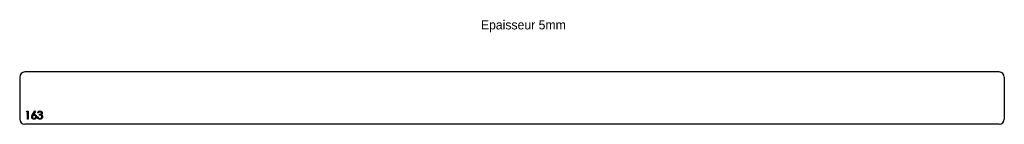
# Model space of a CAD drawing. Header units: millimetres. Extents: x -813 to 1072, y 70 to 270.
import ezdxf

# ---------------------------------------------------------------- set-up
doc = ezdxf.new("R2010")
doc.units = ezdxf.units.MM

msp = doc.modelspace()

# ---------------------------------------------------------------- linework, layer by layer
at = {"color": 7, "linetype": 'Continuous', "lineweight": 25}
for p, q in [((1061.7, 170.4), (-803.3, 170.4)), ((-813.3, 160.4), (-813.3, 80.4)), ((1071.7, 160.4), (1071.7, 80.4)), ((1061.7, 70.4), (-803.3, 70.4))]:
    msp.add_line(p, q, dxfattribs=at)
at = {"color": 1, "linetype": 'Continuous', "lineweight": 25}
for p, q in [((-800.5, 93.9), (-799.6, 95.4)), ((-799.6, 95.4), (-796.8, 95.4)), ((-796.8, 95.4), (-796.8, 80.4)), ((-788.8, 89), (-784.3, 95.8)), ((-783.3, 95), (-787.2, 88.9)), ((-784.3, 95.8), (-783.3, 95)), ((-798.1, 93.9), (-800.5, 93.9)), ((-798.1, 80.4), (-798.1, 93.9)), ((-796.8, 80.4), (-798.1, 80.4)), ((-779.7, 84.5), (-778.3, 84.5)), ((-777.8, 92), (-779.1, 92)), ((-775.5, 87.9), (-775.5, 89.5))]:
    msp.add_line(p, q, dxfattribs=at)
at = {"color": 7, "linetype": 'Continuous', "lineweight": 25}
for centre, start, end in [((-803.3, 160.4), 90, 180), ((1061.7, 160.4), 0, 90), ((-803.3, 80.4), 180, 270), ((1061.7, 80.4), 270, 0)]:
    msp.add_arc(centre, 10, start, end, dxfattribs=at)
at = {"color": 1, "linetype": 'Continuous', "lineweight": 25}
for points, knots in [([(-779.1, 92), (-779.1, 92.1), (-779, 92.4), (-778.8, 92.8), (-778.7, 93.2), (-778.5, 93.6), (-778.3, 93.9), (-778, 94.2), (-777.8, 94.5), (-777.5, 94.8), (-777.2, 95), (-776.9, 95.2), (-776.5, 95.4), (-776.2, 95.6), (-775.8, 95.7), (-775.4, 95.7), (-775, 95.8), (-774.8, 95.8), (-774.6, 95.8)], [0, 0, 0, 0, 0.0726253, 0.1419766, 0.2089849, 0.2739569, 0.3368893, 0.398745, 0.4601159, 0.5208249, 0.5809945, 0.6401519, 0.6986225, 0.7572711, 0.8164267, 0.876254, 0.9371653, 1, 1, 1, 1]), ([(-774.6, 94.3), (-774.8, 94.3), (-775.1, 94.2), (-775.6, 94.1), (-776.1, 94), (-776.4, 93.8), (-776.6, 93.6), (-776.8, 93.4), (-777, 93.2), (-777.2, 93), (-777.3, 92.8), (-777.5, 92.5), (-777.6, 92.3), (-777.7, 92.1), (-777.8, 92)], [0, 0, 0, 0, 0.122712, 0.239685, 0.351816, 0.463766, 0.520818, 0.579448, 0.640604, 0.705298, 0.773634, 0.844669, 0.920057, 1, 1, 1, 1]), ([(-774.6, 95.8), (-774.4, 95.8), (-774.1, 95.8), (-773.5, 95.7), (-772.9, 95.5), (-772.4, 95.3), (-771.9, 95), (-771.5, 94.6), (-771.1, 94.2), (-770.8, 93.8), (-770.6, 93.4), (-770.4, 92.9), (-770.3, 92.4), (-770.3, 92.1), (-770.3, 91.9)], [0, 0, 0, 0, 0.090254, 0.17854, 0.266093, 0.354631, 0.441886, 0.525747, 0.608114, 0.690197, 0.770821, 0.848326, 0.924012, 1, 1, 1, 1]), ([(-771.6, 91.9), (-771.6, 92), (-771.6, 92.1), (-771.7, 92.4), (-771.7, 92.6), (-771.8, 92.8), (-771.9, 93), (-772.1, 93.2), (-772.3, 93.4), (-772.5, 93.6), (-772.7, 93.7), (-772.9, 93.9), (-773.2, 94), (-773.4, 94.1), (-773.7, 94.2), (-774, 94.2), (-774.3, 94.3), (-774.5, 94.3), (-774.6, 94.3)], [0, 0, 0, 0, 0.055275, 0.109966, 0.163247, 0.218076, 0.273301, 0.330909, 0.390995, 0.454176, 0.518862, 0.583311, 0.648517, 0.715031, 0.782502, 0.852323, 0.924928, 1, 1, 1, 1]), ([(-790.5, 84.6), (-790.4, 84.7), (-790.4, 85.1), (-790.4, 85.5), (-790.2, 86), (-790.1, 86.4), (-790, 86.8), (-789.9, 87.1), (-789.7, 87.3), (-789.6, 87.6), (-789.4, 88), (-789.2, 88.3), (-789, 88.6), (-788.8, 88.8), (-788.8, 89)], [0, 0, 0, 0, 0.097818, 0.199726, 0.305276, 0.415811, 0.474472, 0.537274, 0.603657, 0.674299, 0.749834, 0.828598, 0.912378, 1, 1, 1, 1]), ([(-785.9, 80), (-786.1, 80), (-786.5, 80), (-787.1, 80.2), (-787.7, 80.4), (-788.2, 80.6), (-788.7, 80.9), (-789.1, 81.3), (-789.5, 81.8), (-789.9, 82.3), (-790.1, 82.8), (-790.3, 83.4), (-790.4, 84), (-790.4, 84.4), (-790.5, 84.6)], [0, 0, 0, 0, 0.084335, 0.167052, 0.249566, 0.33274, 0.415915, 0.497828, 0.580373, 0.6646, 0.749467, 0.83251, 0.915639, 1, 1, 1, 1]), ([(-786, 87.5), (-786.1, 87.5), (-786.3, 87.5), (-786.6, 87.5), (-786.9, 87.4), (-787.2, 87.3), (-787.5, 87.2), (-787.8, 87), (-788, 86.9), (-788.2, 86.7), (-788.4, 86.4), (-788.6, 86.2), (-788.8, 86), (-788.9, 85.7), (-789, 85.4), (-789.1, 85.1), (-789.1, 84.8), (-789.1, 84.6), (-789.1, 84.5)], [0, 0, 0, 0, 0.070599, 0.137901, 0.203196, 0.26679, 0.329106, 0.390654, 0.452653, 0.515748, 0.577926, 0.63893, 0.698351, 0.757296, 0.816394, 0.876267, 0.936817, 1, 1, 1, 1]), ([(-789.1, 84.5), (-789.1, 84.4), (-789.1, 84.2), (-789, 83.9), (-789, 83.7), (-788.9, 83.4), (-788.7, 83.1), (-788.6, 82.9), (-788.4, 82.7), (-788.2, 82.4), (-787.9, 82.2), (-787.6, 82.1), (-787.4, 81.9), (-787.1, 81.8), (-786.8, 81.7), (-786.5, 81.6), (-786.2, 81.6), (-785.9, 81.6), (-785.8, 81.6)], [0, 0, 0, 0, 0.061842, 0.121262, 0.180746, 0.239231, 0.298308, 0.358183, 0.420359, 0.484792, 0.549938, 0.613718, 0.676681, 0.739154, 0.8022, 0.86674, 0.93205, 1, 1, 1, 1]), ([(-787.2, 88.9), (-787, 89), (-786.4, 89), (-785.9, 89.1), (-785.7, 89.1)], [0, 0, 0, 0, 0.512659, 1, 1, 1, 1]), ([(-782.6, 84.5), (-782.6, 84.6), (-782.6, 84.8), (-782.6, 85.1), (-782.7, 85.4), (-782.8, 85.7), (-783, 86), (-783.1, 86.2), (-783.3, 86.4), (-783.6, 86.7), (-783.8, 86.9), (-784.1, 87), (-784.4, 87.2), (-784.7, 87.3), (-785, 87.4), (-785.3, 87.5), (-785.6, 87.5), (-785.8, 87.5), (-786, 87.5)], [0, 0, 0, 0, 0.061138, 0.119994, 0.178225, 0.236256, 0.294929, 0.354716, 0.41673, 0.480664, 0.545832, 0.609758, 0.672971, 0.736017, 0.799839, 0.864775, 0.931088, 1, 1, 1, 1]), ([(-781.2, 84.6), (-781.2, 84.4), (-781.2, 84), (-781.4, 83.4), (-781.5, 82.8), (-781.8, 82.3), (-782.1, 81.8), (-782.5, 81.4), (-783, 81), (-783.5, 80.6), (-784.1, 80.4), (-784.7, 80.2), (-785.3, 80.1), (-785.7, 80), (-785.9, 80)], [0, 0, 0, 0, 0.085948, 0.169125, 0.250399, 0.33229, 0.413364, 0.494172, 0.576022, 0.660757, 0.745783, 0.830044, 0.914028, 1, 1, 1, 1]), ([(-785.8, 81.6), (-785.7, 81.6), (-785.5, 81.6), (-785.2, 81.6), (-784.9, 81.7), (-784.6, 81.8), (-784.3, 81.9), (-784, 82.1), (-783.8, 82.2), (-783.5, 82.4), (-783.3, 82.7), (-783.1, 82.9), (-782.9, 83.1), (-782.8, 83.4), (-782.7, 83.7), (-782.6, 83.9), (-782.6, 84.2), (-782.6, 84.4), (-782.6, 84.5)], [0, 0, 0, 0, 0.067962, 0.133283, 0.197835, 0.260892, 0.323377, 0.38635, 0.449638, 0.514795, 0.57924, 0.641814, 0.701359, 0.760727, 0.819222, 0.878716, 0.938147, 1, 1, 1, 1]), ([(-785.7, 89.1), (-785.5, 89.1), (-785.2, 89.1), (-784.8, 89), (-784.4, 88.9), (-783.9, 88.8), (-783.6, 88.6), (-783.2, 88.4), (-782.8, 88.1), (-782.5, 87.8), (-782.2, 87.5), (-781.9, 87.1), (-781.7, 86.7), (-781.5, 86.4), (-781.4, 85.9), (-781.3, 85.5), (-781.2, 85.1), (-781.2, 84.8), (-781.2, 84.6)], [0, 0, 0, 0, 0.065231, 0.128405, 0.190067, 0.250943, 0.311546, 0.372863, 0.435024, 0.499072, 0.563091, 0.62551, 0.68668, 0.747283, 0.808563, 0.870742, 0.934341, 1, 1, 1, 1]), ([(-774.7, 80), (-774.8, 80), (-775.2, 80), (-775.6, 80.1), (-776.1, 80.2), (-776.5, 80.3), (-776.9, 80.5), (-777.3, 80.7), (-777.6, 80.9), (-778, 81.1), (-778.3, 81.4), (-778.6, 81.8), (-778.8, 82.1), (-779.1, 82.5), (-779.3, 83), (-779.4, 83.4), (-779.6, 83.9), (-779.6, 84.3), (-779.7, 84.5)], [0, 0, 0, 0, 0.0655412, 0.1289632, 0.1903771, 0.2500924, 0.3085484, 0.366398, 0.4245422, 0.48317, 0.5422434, 0.6017394, 0.662506, 0.7248555, 0.7891278, 0.8563464, 0.9262952, 1, 1, 1, 1]), ([(-778.3, 84.5), (-778.3, 84.3), (-778.2, 84.1), (-778.1, 83.8), (-778, 83.5), (-777.8, 83.2), (-777.7, 83), (-777.5, 82.7), (-777.4, 82.5), (-777.2, 82.4), (-777.2, 82.4)], [0, 0, 0, 0, 0.14977, 0.291316, 0.425966, 0.55216, 0.671527, 0.786122, 0.895325, 1, 1, 1, 1]), ([(-777.2, 82.4), (-777.1, 82.3), (-776.9, 82.2), (-776.6, 82), (-776.3, 81.9), (-776, 81.8), (-775.7, 81.7), (-775.4, 81.6), (-775, 81.6), (-774.8, 81.6), (-774.7, 81.6)], [0, 0, 0, 0, 0.1182713, 0.2361775, 0.3556629, 0.4759042, 0.6001273, 0.7286081, 0.8613135, 1, 1, 1, 1]), ([(-775.5, 89.5), (-775.3, 89.5), (-774.9, 89.5), (-774.4, 89.5), (-773.9, 89.6), (-773.4, 89.8), (-773, 90), (-772.6, 90.2), (-772.3, 90.4), (-772, 90.7), (-771.8, 91), (-771.7, 91.3), (-771.6, 91.6), (-771.6, 91.8), (-771.6, 91.9)], [0, 0, 0, 0, 0.110166, 0.215787, 0.318027, 0.417574, 0.51165, 0.596162, 0.672935, 0.74367, 0.810677, 0.874059, 0.936696, 1, 1, 1, 1]), ([(-770.8, 84.7), (-770.8, 84.9), (-770.9, 85.2), (-771, 85.6), (-771.1, 86), (-771.3, 86.3), (-771.6, 86.7), (-772, 87), (-772.3, 87.2), (-772.7, 87.4), (-773, 87.5), (-773.3, 87.6), (-773.5, 87.7), (-773.9, 87.8), (-774.2, 87.8), (-774.6, 87.9), (-775, 87.9), (-775.3, 87.9), (-775.5, 87.9)], [0, 0, 0, 0, 0.066909, 0.133485, 0.201035, 0.271234, 0.34288, 0.413836, 0.485977, 0.56023, 0.599884, 0.644055, 0.691892, 0.744688, 0.801492, 0.862858, 0.929328, 1, 1, 1, 1]), ([(-769.5, 84.9), (-769.5, 84.7), (-769.5, 84.2), (-769.6, 83.6), (-769.9, 83), (-770.2, 82.4), (-770.5, 81.9), (-771, 81.4), (-771.5, 81), (-772, 80.6), (-772.6, 80.4), (-773.3, 80.2), (-774, 80), (-774.4, 80), (-774.7, 80)], [0, 0, 0, 0, 0.079648, 0.158922, 0.239619, 0.322609, 0.406035, 0.487602, 0.569685, 0.653036, 0.737436, 0.822478, 0.909748, 1, 1, 1, 1]), ([(-774.7, 81.6), (-774.5, 81.6), (-774.2, 81.6), (-773.8, 81.6), (-773.5, 81.7), (-773.1, 81.8), (-772.8, 81.9), (-772.4, 82.1), (-772.2, 82.3), (-771.9, 82.5), (-771.6, 82.8), (-771.4, 83), (-771.2, 83.3), (-771.1, 83.5), (-771, 83.8), (-770.9, 84.1), (-770.8, 84.4), (-770.8, 84.6), (-770.8, 84.7)], [0, 0, 0, 0, 0.076072, 0.148752, 0.218403, 0.28576, 0.350598, 0.414964, 0.478069, 0.541761, 0.60435, 0.664075, 0.721464, 0.777587, 0.832644, 0.887844, 0.94346, 1, 1, 1, 1]), ([(-770.3, 91.9), (-770.3, 91.7), (-770.3, 91.4), (-770.4, 91), (-770.5, 90.6), (-770.7, 90.1), (-770.9, 89.8), (-771.2, 89.4), (-771.6, 89.1), (-771.9, 88.9), (-772, 88.8)], [0, 0, 0, 0, 0.128068, 0.250608, 0.37063, 0.490072, 0.610375, 0.734313, 0.863217, 1, 1, 1, 1]), ([(-772, 88.8), (-771.9, 88.7), (-771.5, 88.6), (-771.1, 88.3), (-770.7, 87.9), (-770.5, 87.7), (-770.4, 87.5)], [0, 0, 0, 0, 0.25388, 0.503009, 0.750291, 1, 1, 1, 1]), ([(-770.4, 87.5), (-770.3, 87.4), (-770.2, 87.2), (-770, 86.9), (-769.8, 86.6), (-769.7, 86.3), (-769.6, 85.9), (-769.5, 85.6), (-769.5, 85.2), (-769.5, 85), (-769.5, 84.9)], [0, 0, 0, 0, 0.128136, 0.254173, 0.378112, 0.501712, 0.623986, 0.747096, 0.872875, 1, 1, 1, 1])]:
    msp.add_open_spline(points, degree=3, knots=knots, dxfattribs=at)

# ---------------------------------------------------------------- texts
at = {"insert": (69.6, 269.2), "char_height": 17.5, "attachment_point": 1}
msp.add_mtext_dynamic_manual_height_columns('Epaisseur 5mm', width=326.111, gutter_width=87.5, heights=[0], dxfattribs=at)

doc.saveas('drawing.dxf')
